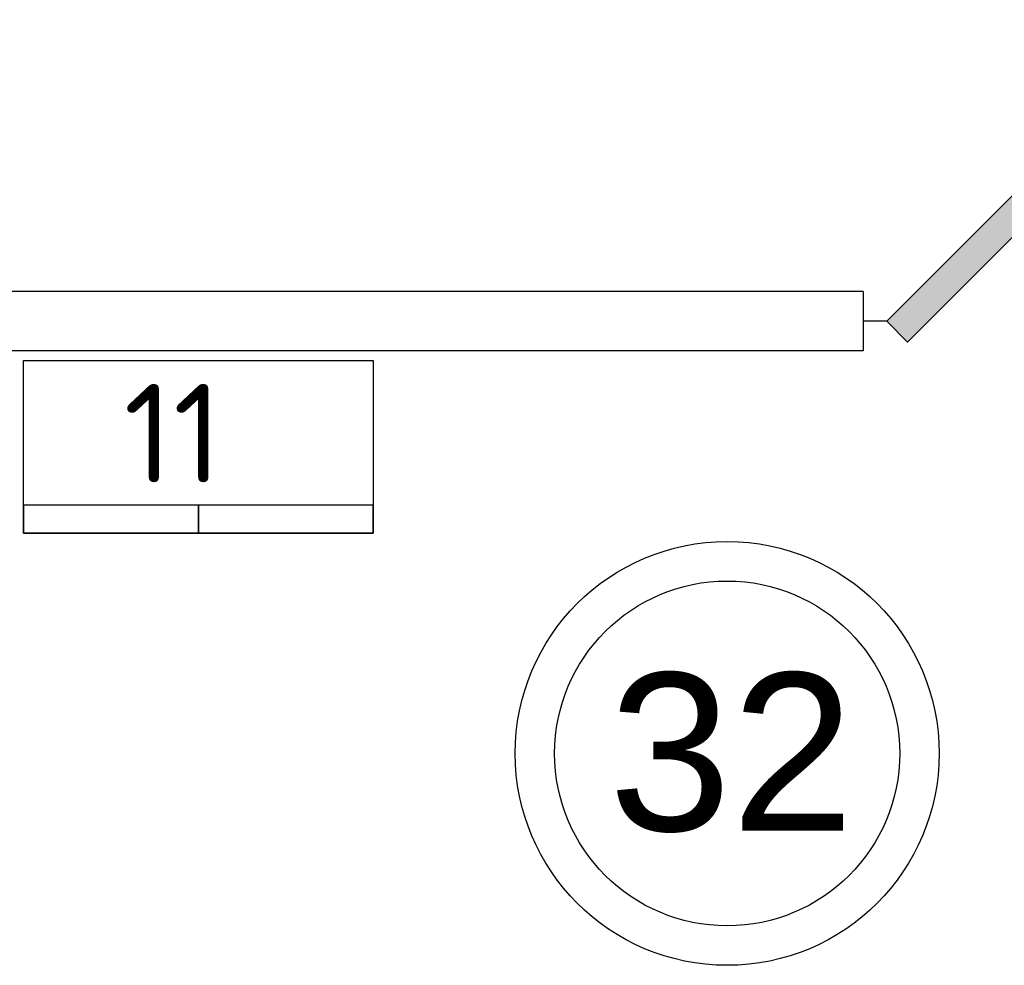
# Model space of a CAD drawing. Header units: millimetres. Extents: x 151654 to 877351, y 70322 to 154322.
# Tile 87 of 173: x 262386 to 264880, y 130231 to 132627. Entities that reach past the tile are written whole.
import ezdxf

# ---------------------------------------------------------------- set-up
doc = ezdxf.new("R2010")
doc.units = ezdxf.units.MM
doc.layers.add('технологич.о', color=152, linetype='Continuous', lineweight=30)
doc.styles.add('GOST', font='isocpeur.ttf')
doc.styles.get("Standard").update_dxf_attribs({"font": 'arial.ttf'})

# ---------------------------------------------------------------- blocks, each defined once
blk = doc.blocks.new('jfgjhsdf')
blk.add_hatch(color=1).paths.add_polyline_path([(-592.6, 730.9), (-636.7, 686.7), (0, 50), (44.2, 94.2)])
at = {"color": 1}
for p, q in [((0, 1000), (0, 950)), ((0, 50), (0, 0))]:
    blk.add_line(p, q, dxfattribs=at)
blk.add_lwpolyline([(0, 50), (-636.7, 686.7), (-592.6, 730.9), (44.2, 94.2), (0, 50)], dxfattribs=at)
blk.add_arc((-33.5, 129.6), 821.1, 87.662, 132.9147, dxfattribs=at)

msp = doc.modelspace()

# ---------------------------------------------------------------- linework, layer by layer
at = {"lineweight": 30}
for p, q in [((264522.2, 131938.4), (261372.2, 131938.4)), ((264522.2, 131788.4), (261772.2, 131788.4))]:
    msp.add_line(p, q, dxfattribs=at)
msp.add_lwpolyline([(264522.2, 131938.4), (264522.2, 131788.4)], dxfattribs=at)
at = {"color": 1}
for radius in [537, 437]:
    msp.add_circle((264178.1, 130767.9), radius, dxfattribs=at)
at = {"layer": 'технологич.о', "ltscale": 2}
for points in [[(263281.7, 131326), (262395.7, 131326), (262395.7, 131764), (263281.7, 131764)], [(262395.7, 131326), (262838.7, 131326), (262838.7, 131396.9), (262395.7, 131396.9)], [(262838.7, 131326), (263281.7, 131326), (263281.7, 131396.9), (262838.7, 131396.9)]]:
    msp.add_lwpolyline(points, close=True, dxfattribs=at)

# ---------------------------------------------------------------- block references
at = {"xscale": 1.200000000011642, "yscale": 1.200000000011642, "zscale": 1.200000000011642, "rotation": 270}
msp.add_blockref('jfgjhsdf', (264522.2, 131863.4), dxfattribs=at)

# ---------------------------------------------------------------- texts
at = {"style": 'GOST'}
msp.add_text('11', height=250, dxfattribs=at).set_placement((262649.6, 131454.4, 24.7))
at = {"color": 1}
msp.add_text('32', height=400, dxfattribs=at).set_placement((263878, 130571.9))

doc.saveas('drawing.dxf')
